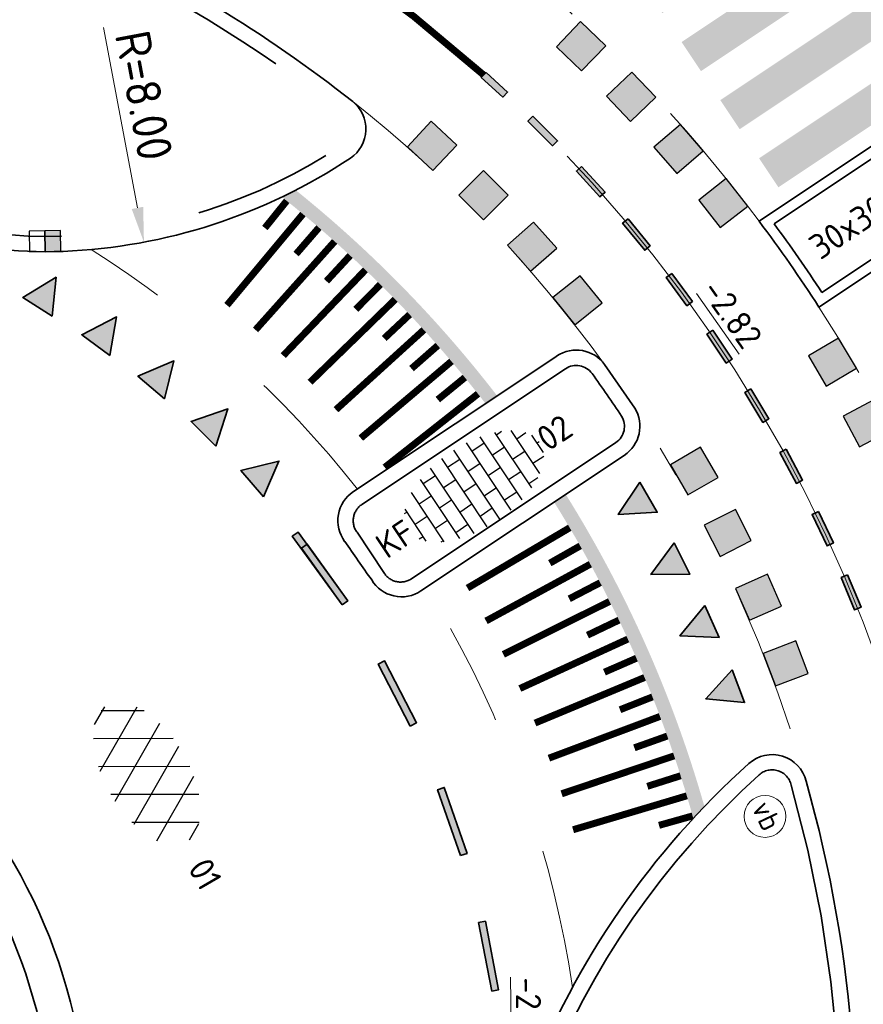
# Model space of a CAD drawing. Header units: metres. Extents: x 111691 to 117439, y 474133 to 478789.
# Tile 112 of 127: x 114215 to 114227, y 476797 to 476811. Entities that reach past the tile are written whole.
import ezdxf
from ezdxf.enums import TextEntityAlignment as Align

# ---------------------------------------------------------------- set-up
doc = ezdxf.new("R2010")
doc.units = ezdxf.units.M
for name, pattern in [('AM-AS', [16, 10, -2, 2, -2]), ('VH-OPSLUITBAND_150X250', [24, 16, -2, 4, -2]), ('VH-RWSBAND', [24, 10, -2, 2, -2, 2, -2, 2, -2]), ('XX-HIDDEN', [4, 2, -2])]:
    doc.linetypes.add(name, pattern=pattern)
doc.layers.get('Defpoints').update_dxf_attribs({"lineweight": 25})
doc.layers.add('N-WE-AM-AS_WEG-G', color=10, linetype='AM-AS', lineweight=18, plot=False)
for name, color, linetype, lineweight in [('N-WE-IE-MEUBILAIR_WEGMEUBILAIR_PAAL-S', 7, 'Continuous', 25), ('N-WE-RI-HWA_KOLK-S', 150, 'Continuous', 25), ('N-WE-VH-HOOGTELABEL-T18', 2, 'Continuous', 18), ('N-WE-VH-KANTOPSLUITING_OPSLUITBAND_150X250-G', 150, 'VH-OPSLUITBAND_150X250', 35), ('N-WE-VH-KANTOPSLUITING_ROTONDEBLOK_500 200-G', 210, 'Continuous', 35), ('N-WE-VH-KANTOPSLUITING_TROTTOIRBAND_RWS_110 220-G', 210, 'VH-RWSBAND', 35), ('N-WE-VH-KANTOPSLUITING_VOORKANTBAND-G', 7, 'Continuous', 35), ('N-WE-VH-MAATVOERING-M', 7, 'Continuous', 18), ('N-WE-VH-MARKERING_DREMPEL-G', 7, 'Continuous', 25), ('N-WE-VH-MARKERING_VOP-A', 7, 'Continuous', 25), ('N-WE-VH-MATERIAALGRENS-G', 7, 'XX-HIDDEN', 18), ('N-WE-VH-VERHARDING_ASFALT-S', 7, 'Continuous', 25), ('N-WE-VH-VERHARDING_BETONSTRAATSTEEN-S', 7, 'Continuous', 25), ('N-WE-VH-VERHARDING_TEGEL-S', 7, 'Continuous', 25), ('N-WE-VW-MARKERING-G', 7, 'Continuous', 35), ('N-WE-VW-MARKERING_LANGS_STREEP_GETROKKEN_010-G', 7, 'Continuous', 25)]:
    doc.layers.add(name, color=color, linetype=linetype, lineweight=lineweight)
for name, color, linetype in [('N-WE-VW-MARKERING_DWARS_DRIEHOEK_5050-A', 7, 'Continuous'), ('N-WE-VW-MARKERING_DWARS_OVERSTEEK_BLOKSTREEP50-A', 7, 'Continuous'), ('N-WE-VW-MARKERING_DWARS_OVERSTEEK_KANALISATIESTREEP50-A', 7, 'Continuous'), ('N-WE-VW-MARKERING_LANGS_STREEP_11_010-A', 7, 'Continuous')]:
    doc.layers.add(name, color=color, linetype=linetype)
doc.styles.add('NLCS-ISO', font='NLCS-ISO.ttf')
doc.styles.add('NLCS-ISO-ANNOTATIEF-T25', font='NLCS-ISO.ttf', dxfattribs={"height": 2.5})
doc.styles.add('NLCS-ISO-M200-T18', font='NLCS-ISO.ttf', dxfattribs={"height": 0.36})
doc.dimstyles.new('NLCS-ANNOTATIEF-T25-PIJL_L2_H1', dxfattribs={"dimtxt": 2.5, "dimasz": 2.5, "dimexe": 2, "dimexo": 2, "dimgap": 0.7, "dimtad": 1, "dimzin": 0, "dimdsep": 46, "dimtxsty": 'NLCS-ISO-ANNOTATIEF-T25', "dimcen": 0, "dimdle": 2, "dimclrd": 256, "dimclre": 256, "dimclrt": 256, "dimadec": 1, "dimazin": 0, "dimtfac": 1, "dimtdec": 3, "dimtofl": 0, "dimtmove": 0, "dimatfit": 3, "dimfxl": 2, "dimfxlon": 1, "dimtfillclr": 256, "dimtolj": 1, "dimtzin": 0, "dimlwd": -1, "dimlwe": -1, "dimarcsym": 0})

# ---------------------------------------------------------------- blocks, each defined once
blk = doc.blocks.new('*D5')
at = {"layer": 'Defpoints', "color": 0, "linetype": 'Continuous', "transparency": 16777216}
for p in [(114215.197, 476815.389), (114216.678, 476807.527)]:
    blk.add_point(p, dxfattribs=at)
at = {"layer": 'N-WE-VH-MAATVOERING-M', "transparency": 16777216}
blk.add_line((114216.098, 476810.603), (114216.585, 476808.019), dxfattribs=at)
at = {"layer": 'N-WE-VH-MAATVOERING-M', "linetype": 'Continuous', "transparency": 16777216}
blk.add_solid([(114216.667, 476808.034), (114216.503, 476808.003), (114216.678, 476807.527)], dxfattribs=at)
at = {"layer": 'N-WE-VH-MAATVOERING-M', "linetype": 'Continuous', "lineweight": 0, "transparency": 16777216, "insert": (114216.679, 476809.629), "char_height": 0.5, "attachment_point": 5, "rotation": 280.6704, "style": 'NLCS-ISO-ANNOTATIEF-T25', "bg_fill": 3, "box_fill_scale": 1.1, "bg_fill_color": 256, "bg_fill_true_color": 13158600, "bg_fill_transparency": 0}
blk.add_mtext('\\A1;R=8.00', dxfattribs=at)
blk = doc.blocks.new('N-SVW-MARKERING_DWARS_OVERSTEEK_BLOKSTREEP_050')
at = {"flags": 128}
blk.add_lwpolyline([(0, -0.25), (0.5, -0.25), (0.5, 0.25), (0, 0.25)], close=True, dxfattribs=at)
blk.add_solid([(0, 0.25), (0.5, 0.25), (0, -0.25), (0.5, -0.25)])
blk = doc.blocks.new('SVH-ASFALT-SO')
at = {"ltscale": 0.1}
for p, q in [((0, 0), (3.268, 5.66)), ((4.868, 0.122), (1.647, 5.7)), ((-1.91, 0.692), (0.948, 5.641)), ((2.754, -0.217), (-0.469, 5.365)), ((2.176, -0.232), (5.322, 5.217)), ((6.701, 0.946), (4.043, 5.55)), ((-3.364, 2.174), (-1.828, 4.834)), ((0.361, -0.072), (-2.305, 4.546)), ((4.657, 0.065), (7.07, 4.246)), ((7.828, 2.995), (7.146, 4.176)), ((-2.72, 1.264), (-3.454, 2.536))]:
    blk.add_line(p, q, dxfattribs=at)
at = {"style": 'NLCS-ISO'}
blk.add_attdef('KLEUR', text='', height=1.8, dxfattribs=at).set_placement((9.486, 2.741), align=Align.MIDDLE_LEFT)
at = {"style": 'NLCS-ISO', "flags": 1}
blk.add_attdef('FUNCTIE', text='', height=1.8, dxfattribs=at).set_placement((0.116, -3.585), align=Align.MIDDLE_CENTER)
blk = doc.blocks.new('SVH-BSS_KEIFORMAAT_HALFST-SO')
at = {"ltscale": 0.1}
for p, q in [((-1.05, -3.027), (-1.05, 2.856)), ((0, -3.056), (0, 2.885)), ((-3.15, -2.631), (-3.15, 2.46)), ((-2.1, -2.891), (-2.1, 2.72)), ((1.05, -2.982), (1.05, 2.81)), ((2.1, -2.795), (2.1, 2.624)), ((3.15, -2.47), (3.15, 2.299)), ((-4.2, -2.203), (-4.2, 2.032)), ((-3.15, 2.1), (-2.1, 2.1)), ((-1.05, 2.1), (0, 2.1)), ((1.05, 2.1), (2.1, 2.1)), ((3.15, 2.1), (3.607, 2.1)), ((4.2, -1.936), (4.2, 1.765)), ((-5.458, 1.05), (-5.25, 1.05)), ((-5.25, -1.455), (-5.25, 1.284)), ((-4.2, 1.05), (-3.15, 1.05)), ((-2.1, 1.05), (-1.05, 1.05)), ((0, 1.05), (1.05, 1.05)), ((2.1, 1.05), (3.15, 1.05)), ((4.2, 1.05), (5.001, 1.05)), ((-5.25, 0), (-4.2, 0)), ((-3.15, 0), (-2.1, 0)), ((-1.05, 0), (0, 0)), ((1.05, 0), (2.1, 0)), ((3.15, 0), (4.2, 0)), ((5.25, -0.829), (5.25, 0.658)), ((5.25, 0), (5.427, 0)), ((-5.581, -1.05), (-5.25, -1.05)), ((-4.2, -1.05), (-3.15, -1.05)), ((-2.1, -1.05), (-1.05, -1.05)), ((0, -1.05), (1.05, -1.05)), ((2.1, -1.05), (3.15, -1.05)), ((4.2, -1.05), (5.124, -1.05)), ((-4.39, -2.1), (-4.2, -2.1)), ((-3.15, -2.1), (-2.1, -2.1)), ((-1.05, -2.1), (0, -2.1)), ((1.05, -2.1), (2.1, -2.1)), ((3.15, -2.1), (3.933, -2.1))]:
    blk.add_line(p, q, dxfattribs=at)
at = {"style": 'NLCS-ISO'}
blk.add_attdef('FORMAAT', text='', height=1.8, dxfattribs=at).set_placement((-5.681, -0.086), align=Align.MIDDLE_RIGHT)
blk.add_attdef('KLEUR', text='', height=1.8, dxfattribs=at).set_placement((5.527, -0.086), align=Align.MIDDLE_LEFT)
at = {"style": 'NLCS-ISO', "flags": 1}
blk.add_attdef('FUNCTIE', text='', height=1.8, dxfattribs=at).set_placement((0.116, -3.585), align=Align.MIDDLE_CENTER)
blk = doc.blocks.new('SVH-TEGEL_300X300_DUN_HALFST-SO')
for p, q in [((-1.5, -2.866), (-1.5, 2.866)), ((0, -2.973), (0, 2.973)), ((1.5, -2.866), (1.5, 2.866)), ((-3.698, 2.25), (-3, 2.25)), ((-3, -2.521), (-3, 2.521)), ((-1.5, 2.25), (0, 2.25)), ((1.5, 2.25), (3, 2.25)), ((3, -2.521), (3, 2.521)), ((-4.885, 1.5), (-4.5, 1.5)), ((-4.5, -1.802), (-4.5, 1.802)), ((-3, 1.5), (-1.5, 1.5)), ((0, 1.5), (1.5, 1.5)), ((3, 1.5), (4.5, 1.5)), ((4.5, -1.802), (4.5, 1.802)), ((-4.5, 0.75), (-3, 0.75)), ((-1.5, 0.75), (0, 0.75)), ((1.5, 0.75), (3, 0.75)), ((4.5, 0.75), (5.475, 0.75)), ((-5.658, 0), (-4.5, 0)), ((-3, 0), (-1.5, 0)), ((0, 0), (1.5, 0)), ((3, 0), (4.5, 0)), ((-4.5, -0.75), (-3, -0.75)), ((-1.5, -0.75), (0, -0.75)), ((1.5, -0.75), (3, -0.75)), ((4.5, -0.75), (5.475, -0.75)), ((-4.885, -1.5), (-4.5, -1.5)), ((-3, -1.5), (-1.5, -1.5)), ((0, -1.5), (1.5, -1.5)), ((3, -1.5), (4.5, -1.5)), ((-3.698, -2.25), (-3, -2.25)), ((-1.5, -2.25), (0, -2.25)), ((1.5, -2.25), (3, -2.25))]:
    blk.add_line(p, q)
at = {"style": 'NLCS-ISO'}
blk.add_attdef('FORMAAT', text='', height=1.8, dxfattribs=at).set_placement((-5.758, 0), align=Align.MIDDLE_RIGHT)
blk.add_attdef('KLEUR', text='', height=1.8, dxfattribs=at).set_placement((5.575, 0), align=Align.MIDDLE_LEFT)
at = {"style": 'NLCS-ISO', "flags": 1}
blk.add_attdef('FUNCTIE', text='', height=1.8, dxfattribs=at).set_placement((0.116, -3.585), align=Align.MIDDLE_CENTER)
blk = doc.blocks.new('N-SRI-KOLK_RWS-SO')
at = {"ltscale": 0.1}
blk.add_hatch(color=256, dxfattribs=at).paths.add_polyline_path([(0, 0), (1.125, 0), (1.125, 1.5), (0, 1.5)])
blk.add_line((0, 0), (0, 1.5), dxfattribs=at)
at = {"flags": 128}
blk.add_lwpolyline([(-1.125, 0), (1.125, 0), (1.125, 1.5), (-1.125, 1.5)], close=True, dxfattribs=at)
at = {"ltscale": 0.1, "flags": 128}
blk.add_lwpolyline([(0, 0), (1.125, 0), (1.125, 1.5), (0, 1.5)], close=True, dxfattribs=at)
blk = doc.blocks.new('SIE-WEG_PAAL_VERKEERSBORD-SO')
at = {"color": 0, "linetype": 'ByBlock', "lineweight": 18}
blk.add_circle((0, 0), 1.5, dxfattribs=at)
at = {"color": 0, "linetype": 'ByBlock', "lineweight": 18, "style": 'NLCS-ISO'}
blk.add_text('vb', height=1.5, dxfattribs=at).set_placement((0, 0.132), align=Align.MIDDLE_CENTER)

msp = doc.modelspace()

# ---------------------------------------------------------------- hatches: boundary and pattern name
at = {"layer": 'N-WE-VH-MARKERING_VOP-A'}
h = msp.add_hatch(color=256, dxfattribs=at)
h.dxf.hatch_style = 1
h.paths.add_polyline_path([(114229.093, 476810.533), (114228.816, 476810.949), (114225.488, 476808.73), (114225.765, 476808.314)])
h.paths.add_polyline_path([(114228.538, 476811.365), (114228.261, 476811.781), (114224.933, 476809.562), (114225.21, 476809.146)])
h.paths.add_polyline_path([(114227.983, 476812.197), (114227.706, 476812.613), (114224.378, 476810.394), (114224.656, 476809.978)])
h.paths.add_polyline_path([(114227.429, 476813.029), (114227.151, 476813.445), (114223.823, 476811.226), (114224.101, 476810.81)])
h = msp.add_hatch(color=256, dxfattribs=at)
h.dxf.hatch_style = 1
h.paths.add_polyline_path([(114218.852, 476808.273, -0.006891), (114218.655, 476808.175, -0.060248), (114221.57, 476805.216), (114221.737, 476805.327, 0.059108)])
h = msp.add_hatch(color=256, dxfattribs=at)
h.dxf.hatch_style = 1
h.paths.add_polyline_path([(114222.719, 476803.915), (114222.557, 476803.797, -0.071919), (114224.549, 476799.264, -0.004985), (114224.705, 476799.445, 0.070221)])
at = {"layer": 'N-WE-VW-MARKERING_DWARS_DRIEHOEK_5050-A'}
h = msp.add_hatch(color=256, dxfattribs=at)
h.dxf.hatch_style = 1
h.paths.add_polyline_path([(114215.364, 476806.47), (114214.942, 476806.737), (114215.42, 476807.026)])
h = msp.add_hatch(color=256, dxfattribs=at)
h.dxf.hatch_style = 1
h.paths.add_polyline_path([(114216.189, 476805.905), (114215.787, 476806.202), (114216.285, 476806.456)])
h = msp.add_hatch(color=256, dxfattribs=at)
h.dxf.hatch_style = 1
h.paths.add_polyline_path([(114216.972, 476805.283), (114216.592, 476805.608), (114217.107, 476805.826)])
h = msp.add_hatch(color=256, dxfattribs=at)
h.dxf.hatch_style = 1
h.paths.add_polyline_path([(114217.708, 476804.607), (114217.352, 476804.958), (114217.881, 476805.139)])
h = msp.add_hatch(color=256, dxfattribs=at)
h.dxf.hatch_style = 1
h.paths.add_polyline_path([(114218.391, 476803.878), (114218.067, 476804.258), (114218.61, 476804.392)])
h = msp.add_hatch(color=256, dxfattribs=at)
h.dxf.hatch_style = 1
h.paths.add_polyline_path([(114223.781, 476804.092), (114224.03, 476803.658), (114223.472, 476803.626)])
h = msp.add_hatch(color=256, dxfattribs=at)
h.dxf.hatch_style = 1
h.paths.add_polyline_path([(114224.27, 476803.219), (114224.497, 476802.774), (114223.938, 476802.769)])
h = msp.add_hatch(color=256, dxfattribs=at)
h.dxf.hatch_style = 1
h.paths.add_polyline_path([(114224.71, 476802.321), (114224.914, 476801.864), (114224.355, 476801.889)])
h = msp.add_hatch(color=256, dxfattribs=at)
h.dxf.hatch_style = 1
h.paths.add_polyline_path([(114225.102, 476801.4), (114225.281, 476800.933), (114224.724, 476800.988)])
at = {"layer": 'N-WE-VW-MARKERING_DWARS_OVERSTEEK_KANALISATIESTREEP50-A'}
h = msp.add_hatch(color=256, dxfattribs=at)
h.dxf.hatch_style = 1
h.paths.add_polyline_path([(114221.577, 476809.96), (114221.51, 476809.886), (114221.817, 476809.605), (114221.885, 476809.679)])
h = msp.add_hatch(color=256, dxfattribs=at)
h.dxf.hatch_style = 1
h.paths.add_polyline_path([(114222.248, 476809.332), (114222.177, 476809.261), (114222.53, 476808.908), (114222.601, 476808.978)])
h = msp.add_hatch(color=256, dxfattribs=at)
h.dxf.hatch_style = 1
h.paths.add_polyline_path([(114222.947, 476808.614), (114222.873, 476808.547), (114223.209, 476808.176), (114223.283, 476808.243)])
h = msp.add_hatch(color=256, dxfattribs=at)
h.dxf.hatch_style = 1
h.paths.add_polyline_path([(114223.611, 476807.862), (114223.533, 476807.799), (114223.85, 476807.412), (114223.928, 476807.476)])
h = msp.add_hatch(color=256, dxfattribs=at)
h.dxf.hatch_style = 1
h.paths.add_polyline_path([(114224.237, 476807.08), (114224.156, 476807.02), (114224.454, 476806.618), (114224.534, 476806.678)])
h = msp.add_hatch(color=256, dxfattribs=at)
h.dxf.hatch_style = 1
h.paths.add_polyline_path([(114224.824, 476806.267), (114224.74, 476806.212), (114225.018, 476805.796), (114225.101, 476805.851)])
h = msp.add_hatch(color=256, dxfattribs=at)
h.dxf.hatch_style = 1
h.paths.add_polyline_path([(114225.37, 476805.427), (114225.285, 476805.376), (114225.542, 476804.947), (114225.628, 476804.998)])
h = msp.add_hatch(color=256, dxfattribs=at)
h.dxf.hatch_style = 1
h.paths.add_polyline_path([(114225.875, 476804.561), (114225.787, 476804.514), (114226.023, 476804.073), (114226.111, 476804.12)])
h = msp.add_hatch(color=256, dxfattribs=at)
h.dxf.hatch_style = 1
h.paths.add_polyline_path([(114226.338, 476803.672), (114226.247, 476803.629), (114226.462, 476803.177), (114226.552, 476803.22)])
h = msp.add_hatch(color=256, dxfattribs=at)
h.dxf.hatch_style = 1
h.paths.add_polyline_path([(114226.756, 476802.761), (114226.664, 476802.723), (114226.856, 476802.261), (114226.948, 476802.299)])
at = {"layer": 'N-WE-VW-MARKERING_LANGS_STREEP_11_010-A'}
h = msp.add_hatch(color=256, dxfattribs=at)
h.dxf.hatch_style = 1
h.paths.add_polyline_path([(114219.517, 476802.332), (114219.598, 476802.39), (114218.885, 476803.374), (114218.803, 476803.316)])
h = msp.add_hatch(color=256, dxfattribs=at)
h.dxf.hatch_style = 1
h.paths.add_polyline_path([(114219.517, 476802.332), (114219.598, 476802.39), (114219.017, 476803.204), (114218.936, 476803.146)])
h = msp.add_hatch(color=256, dxfattribs=at)
h.dxf.hatch_style = 1
h.paths.add_polyline_path([(114220.493, 476800.597), (114220.582, 476800.643), (114220.123, 476801.531), (114220.034, 476801.485)])
h = msp.add_hatch(color=256, dxfattribs=at)
h.dxf.hatch_style = 1
h.paths.add_polyline_path([(114221.212, 476798.74), (114221.307, 476798.773), (114220.979, 476799.718), (114220.884, 476799.685)])
h = msp.add_hatch(color=256, dxfattribs=at)
h.dxf.hatch_style = 1
h.paths.add_polyline_path([(114221.66, 476796.8), (114221.758, 476796.819), (114221.568, 476797.801), (114221.47, 476797.782)])

# ---------------------------------------------------------------- linework, layer by layer
at = {"layer": 'N-WE-VH-KANTOPSLUITING_OPSLUITBAND_150X250-G'}
for p, q in [((114225.702, 476807.791), (114229.315, 476810.201)), ((114229.981, 476809.202), (114226.389, 476806.807))]:
    msp.add_line(p, q, dxfattribs=at)
msp.add_arc((114207.878, 476794.642), 22.15, 33.311, 36.4161, dxfattribs=at)
at = {"layer": 'N-WE-VH-KANTOPSLUITING_ROTONDEBLOK_500 200-G'}
msp.add_circle((114207.878, 476794.642), 7.5, dxfattribs=at)
at = {"layer": 'N-WE-VH-KANTOPSLUITING_TROTTOIRBAND_RWS_110 220-G'}
for p, q in [((114222.714, 476805.714), (114219.8, 476803.771)), ((114220.51, 476802.706), (114223.436, 476804.657))]:
    msp.add_line(p, q, dxfattribs=at)
msp.add_lwpolyline([(114219.73, 476803.372), (114220.115, 476802.795)], dxfattribs=at)
at = {"layer": 'N-WE-VH-KANTOPSLUITING_TROTTOIRBAND_RWS_110 220-G', "flags": 128}
msp.add_lwpolyline([(114225.948, 476799.752, -0.205924), (114224.02, 476785.044, -0.509225), (114223.569, 476785.002, -0.236237), (114221.798, 476791.736), (114222.396, 476795.427, -0.116936), (114225.488, 476799.897, -0.571332)], format="xyb", close=True, dxfattribs=at)
at = {"layer": 'N-WE-VH-KANTOPSLUITING_TROTTOIRBAND_RWS_110 220-G'}
for centre, radius, start, end in [((114222.87, 476805.482), 0.28, 35.8675, 123.6991), ((114207.878, 476794.642), 18.78, 33.6057, 35.8675), ((114223.28, 476804.89), 0.28, 303.6991, 31.5306), ((114219.955, 476803.538), 0.28, 123.6991, 216.3738), ((114220.355, 476802.939), 0.28, 211.0243, 303.6991)]:
    msp.add_arc(centre, radius, start, end, dxfattribs=at)
at = {"layer": 'N-WE-VH-KANTOPSLUITING_VOORKANTBAND-G'}
for p, q in [((114222.592, 476805.897), (114219.678, 476803.954)), ((114220.645, 476802.532), (114223.558, 476804.474))]:
    msp.add_line(p, q, dxfattribs=at)
msp.add_lwpolyline([(114230.064, 476809.077), (114226.346, 476806.598, 0.017054), (114225.488, 476807.829), (114229.232, 476810.325)], format="xyb", dxfattribs=at)
msp.add_lwpolyline([(114223.275, 476805.774), (114223.707, 476805.151)], dxfattribs=at)
msp.add_lwpolyline([(114226.161, 476799.807, -0.205861), (114224.209, 476784.931, -0.509225), (114223.404, 476784.857, -0.236068), (114221.581, 476791.776), (114222.182, 476795.485, -0.117432), (114225.341, 476800.06, -0.567304)], format="xyb", close=True, dxfattribs=at)
msp.add_circle((114207.878, 476794.642), 8, dxfattribs=at)
for centre, radius, start, end in [((114222.87, 476805.482), 0.5, 35.8675, 123.6991), ((114223.28, 476804.89), 0.5, 303.6991, 31.5306), ((114219.955, 476803.538), 0.5, 123.6991, 216.3738), ((115431.243, 477652.618), 1479.741, 215.029887, 215.055968), ((114220.368, 476802.948), 0.5, 211.0243, 303.6991)]:
    msp.add_arc(centre, radius, start, end, dxfattribs=at)
at = {"layer": 'N-WE-VH-MARKERING_DREMPEL-G', "const_width": 0.1, "flags": 128}
for points in [[(114218.41, 476807.731), (114218.723, 476808.12)], [(114218.41, 476807.731), (114218.723, 476808.12)], [(114217.867, 476806.625), (114218.955, 476807.93)], [(114218.857, 476807.358), (114219.184, 476807.736)], [(114218.276, 476806.271), (114219.409, 476807.538)], [(114219.292, 476806.969), (114219.631, 476807.336)], [(114218.673, 476805.903), (114219.85, 476807.131)], [(114219.712, 476806.566), (114220.064, 476806.921)], [(114219.057, 476805.522), (114220.276, 476806.708)], [(114220.119, 476806.149), (114220.483, 476806.491)], [(114219.428, 476805.128), (114220.686, 476806.271)], [(114220.51, 476805.717), (114220.886, 476806.047)], [(114219.784, 476804.721), (114221.082, 476805.82)], [(114220.887, 476805.273), (114221.274, 476805.589)], [(114220.127, 476804.302), (114221.462, 476805.355)], [(114221.312, 476802.573), (114222.776, 476803.437)], [(114222.491, 476802.93), (114222.926, 476803.177)], [(114221.578, 476802.102), (114223.071, 476802.915)], [(114222.769, 476802.419), (114223.213, 476802.65)], [(114221.826, 476801.624), (114223.347, 476802.382)], [(114223.03, 476801.898), (114223.481, 476802.114)], [(114222.062, 476801.134), (114223.608, 476801.842)], [(114223.273, 476801.368), (114223.731, 476801.568)], [(114222.279, 476800.639), (114223.848, 476801.292)], [(114223.496, 476800.83), (114223.961, 476801.014)], [(114222.478, 476800.136), (114224.069, 476800.734)], [(114223.702, 476800.285), (114224.173, 476800.453)], [(114222.66, 476799.626), (114224.271, 476800.169)], [(114223.888, 476799.733), (114224.364, 476799.884)], [(114222.824, 476799.111), (114224.453, 476799.597)], [(114224.055, 476799.174), (114224.536, 476799.309)]]:
    msp.add_lwpolyline(points, dxfattribs=at)
at = {"layer": 'N-WE-VH-MATERIAALGRENS-G'}
for radius, start, end in [(22, 36.8258, 48.3739), (19, 35.8675, 51.6443), (15.1, 38.2572, 57.816), (22, 9.2233, 32.9177), (19, 354.0082, 31.5306), (15.1, 8.4186, 29.1409)]:
    msp.add_arc((114207.878, 476794.642), radius, start, end, dxfattribs=at)
at = {"layer": 'N-WE-VW-MARKERING-G'}
for points in [[(114221.577, 476809.96), (114221.51, 476809.886), (114221.817, 476809.605), (114221.885, 476809.679)], [(114222.248, 476809.332), (114222.177, 476809.261), (114222.53, 476808.908), (114222.601, 476808.978)], [(114222.947, 476808.614), (114222.873, 476808.547), (114223.209, 476808.176), (114223.283, 476808.243)], [(114223.611, 476807.862), (114223.533, 476807.799), (114223.85, 476807.412), (114223.928, 476807.476)], [(114215.364, 476806.47), (114214.942, 476806.737), (114215.42, 476807.026)], [(114224.237, 476807.08), (114224.156, 476807.02), (114224.454, 476806.618), (114224.534, 476806.678)], [(114216.189, 476805.905), (114215.787, 476806.202), (114216.285, 476806.456)], [(114224.824, 476806.267), (114224.74, 476806.212), (114225.018, 476805.796), (114225.101, 476805.851)], [(114216.972, 476805.283), (114216.592, 476805.608), (114217.107, 476805.826)], [(114225.37, 476805.427), (114225.285, 476805.376), (114225.542, 476804.947), (114225.628, 476804.998)], [(114217.708, 476804.607), (114217.352, 476804.958), (114217.881, 476805.139)], [(114225.875, 476804.561), (114225.787, 476804.514), (114226.023, 476804.073), (114226.111, 476804.12)], [(114218.391, 476803.878), (114218.067, 476804.258), (114218.61, 476804.392)], [(114223.781, 476804.092), (114224.03, 476803.658), (114223.472, 476803.626)], [(114226.338, 476803.672), (114226.247, 476803.629), (114226.462, 476803.177), (114226.552, 476803.22)], [(114219.517, 476802.332), (114219.598, 476802.39), (114218.885, 476803.374), (114218.803, 476803.316)], [(114224.27, 476803.219), (114224.497, 476802.774), (114223.938, 476802.769)], [(114219.517, 476802.332), (114219.598, 476802.39), (114219.017, 476803.204), (114218.936, 476803.146)], [(114226.756, 476802.761), (114226.664, 476802.723), (114226.856, 476802.261), (114226.948, 476802.299)], [(114224.71, 476802.321), (114224.914, 476801.864), (114224.355, 476801.889)], [(114220.493, 476800.597), (114220.582, 476800.643), (114220.123, 476801.531), (114220.034, 476801.485)], [(114225.102, 476801.4), (114225.281, 476800.933), (114224.724, 476800.988)], [(114221.212, 476798.74), (114221.307, 476798.773), (114220.979, 476799.718), (114220.884, 476799.685)], [(114221.66, 476796.8), (114221.758, 476796.819), (114221.568, 476797.801), (114221.47, 476797.782)]]:
    msp.add_lwpolyline(points, close=True, dxfattribs=at)
at = {"layer": 'N-WE-VW-MARKERING_LANGS_STREEP_GETROKKEN_010-G', "const_width": 0.1, "flags": 128}
msp.add_lwpolyline([(114218.385, 476812.244, -0.047905), (114221.543, 476809.923)], format="xyb", dxfattribs=at)

# ---------------------------------------------------------------- block references
at = {"layer": 'N-WE-IE-MEUBILAIR_WEGMEUBILAIR_PAAL-S', "xscale": 0.2, "yscale": 0.2, "zscale": 0.2, "rotation": 295.4577144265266}
msp.add_blockref('SIE-WEG_PAAL_VERKEERSBORD-SO', (114225.573, 476799.302), dxfattribs=at)
at = {"layer": 'N-WE-VH-VERHARDING_ASFALT-S', "xscale": 0.2, "yscale": 0.2, "zscale": 0.2, "rotation": 300.1117835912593}
msp.add_blockref('SVH-ASFALT-SO', (114216.026, 476800.019), dxfattribs=at).add_auto_attribs({'KLEUR': '01'})
at = {"layer": 'N-WE-VH-VERHARDING_BETONSTRAATSTEEN-S', "xscale": 0.2, "yscale": 0.2, "zscale": 0.2, "rotation": 33.69905217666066}
msp.add_blockref('SVH-BSS_KEIFORMAAT_HALFST-SO', (114221.434, 476804.07), dxfattribs=at).add_auto_attribs({'FORMAAT': 'KF', 'KLEUR': '02'})
at = {"layer": 'N-WE-VH-VERHARDING_TEGEL-S', "xscale": 0.2, "yscale": 0.2, "zscale": 0.2, "rotation": 33.69905216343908}
msp.add_blockref('SVH-TEGEL_300X300_DUN_HALFST-SO', (114228.212, 476808.712), dxfattribs=at).add_auto_attribs({'FORMAAT': '30x30', 'KLEUR': '01'})
at = {"layer": 'N-WE-VW-MARKERING_DWARS_OVERSTEEK_BLOKSTREEP50-A'}
for p, rotation in [((114223.111, 476810.515), 226.1786498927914), ((114223.838, 476809.784), 223.4935542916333), ((114220.633, 476808.724), 46.80618352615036), ((114224.524, 476809.026), 220.8300272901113), ((114221.364, 476808.026), 44.78070871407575), ((114225.171, 476808.242), 218.1819153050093), ((114222.05, 476807.297), 41.76192874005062), ((114222.692, 476806.539), 38.765539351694), ((114226.754, 476805.937), 210.5758498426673), ((114227.251, 476805.049), 207.9245167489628), ((114224.343, 476804.124), 29.96867684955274), ((114224.817, 476803.249), 26.96750939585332), ((114225.25, 476802.34), 23.78372957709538), ((114225.636, 476801.404), 20.77515850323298)]:
    msp.add_blockref('N-SVW-MARKERING_DWARS_OVERSTEEK_BLOKSTREEP_050', p, dxfattribs=dict(at, rotation=rotation))

# ---------------------------------------------------------------- texts
at = {"layer": 'N-WE-VH-HOOGTELABEL-T18', "style": 'NLCS-ISO-M200-T18'}
for s, rotation, p in [('%%U-2.82', 305.197, (114224.649, 476806.835)), ('%%U-2.94', 270.5221, (114222.002, 476796.998))]:
    msp.add_text(s, height=0.36, rotation=rotation, dxfattribs=at).set_placement(p)

# ---------------------------------------------------------------- dimensions: what is measured, and where the dimension line sits
at = {"layer": 'N-WE-VH-MAATVOERING-M', "linetype": 'Continuous', "lineweight": 0}
dim = msp.add_radius_dim(center=(114215.197, 476815.389), mpoint=(114216.678, 476807.527), dimstyle='NLCS-ANNOTATIEF-T25-PIJL_L2_H1', override={"dimpost": 'R=<>', "dimtfill": 1}, dxfattribs=at)
dim.commit()
dim.dimension.update_dxf_attribs({"geometry": '*D5', "text_midpoint": (114216.295, 476809.557), "dimtype": 164})

# ---------------------------------------------------------------- next in the draw order: linework, layer by layer
at = {"layer": 'N-WE-AM-AS_WEG-G', "flags": 128}
msp.add_lwpolyline([(114211.057, 476819.223), (114211.918, 476817.602, 0.163132), (114216.529, 476813.227, -1.027398), (114198.235, 476776.552, 0.234567), (114189.345, 476776.809), (114179.554, 476772.296)], format="xyb", dxfattribs=at)
at = {"layer": 'N-WE-VH-KANTOPSLUITING_TROTTOIRBAND_RWS_110 220-G', "flags": 128}
msp.add_lwpolyline([(114210.782, 476816.083, 0.159995), (114215.51, 476811.801, -0.062806), (114219.532, 476809.369, -0.509225), (114219.513, 476808.916, -0.137831), (114215.51, 476807.615, -0.170674), (114211.844, 476808.74, -0.156599), (114207.635, 476814.584), (114207.495, 476815.017)], format="xyb", dxfattribs=at)
at = {"layer": 'N-WE-VH-KANTOPSLUITING_VOORKANTBAND-G'}
msp.add_lwpolyline([(114219.668, 476809.541, -0.509225), (114219.635, 476808.733, -0.137831), (114215.519, 476807.396, -0.170674), (114211.714, 476808.563, -0.156599), (114207.426, 476814.517), (114206.251, 476818.14, 0.013612), (114205.341, 476820.705), (114200.376, 476833.582, 0.035295), (114197.382, 476839.965), (114161.859, 476903.605, -0.01782), (114160.234, 476906.775), (114160.136, 476906.985, 0.018035), (114158.49, 476910.194), (114158.414, 476910.33)], format="xyb", dxfattribs=at)
at = {"layer": 'N-WE-VH-KANTOPSLUITING_VOORKANTBAND-G', "flags": 128}
msp.add_lwpolyline([(114210.965, 476816.207, 0.16049), (114215.6, 476812.002, -0.062806), (114219.668, 476809.541)], format="xyb", dxfattribs=at)

# ---------------------------------------------------------------- next in the draw order: block references
at = {"layer": 'N-WE-RI-HWA_KOLK-S', "xscale": 0.2, "yscale": 0.2, "zscale": 0.2, "rotation": 0.8100795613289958}
msp.add_blockref('N-SRI-KOLK_RWS-SO', (114215.262, 476807.391), dxfattribs=at)

doc.saveas('drawing.dxf')
